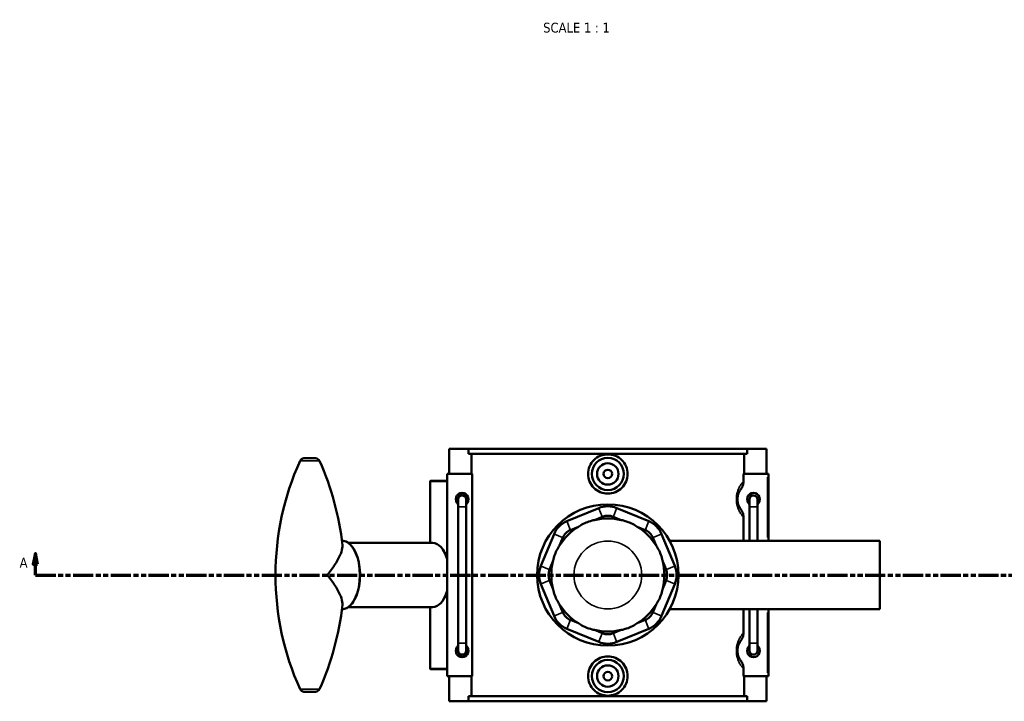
# Model space of a CAD drawing. Header units: millimetres. Extents: x 0 to 1081, y -8 to 1311.
# Tile 4 of 6: x 237 to 697, y 674 to 992. Entities that reach past the tile are written whole.
import ezdxf

# ---------------------------------------------------------------- set-up
doc = ezdxf.new("R2010")
doc.units = ezdxf.units.MM
doc.linetypes.add('DOUBLE_DASH_CHAIN', pattern=[1.2403, 0.6614, -0.0827, 0.1654, -0.0827, 0.1654, -0.0827])
for name, color, linetype, lineweight in [('Section Line (ANSI)', 7, 'DOUBLE_DASH_CHAIN', 70), ('Symbol (ANSI)', 7, 'Continuous', 25), ('Visible (ANSI)', 7, 'Continuous', 50), ('Visible Narrow (ANSI)', 7, 'Continuous', 35)]:
    doc.layers.add(name, color=color, linetype=linetype, lineweight=lineweight)
doc.styles.add('Label Text (ANSI)', font='tahoma.ttf')

# ---------------------------------------------------------------- blocks, each defined once
blk = doc.blocks.new('2dTransSection0')
at = {"layer": 'Section Line (ANSI)', "linetype": 'Continuous'}
for p, q in [((244.71, 742.58), (243.71, 737.58)), ((244.71, 737.58), (244.71, 742.58)), ((245.71, 737.58), (244.71, 742.58)), ((243.71, 737.58), (245.71, 737.58)), ((244.71, 732.58), (244.71, 737.58)), ((244.71, 732.58), (254.22, 732.58))]:
    blk.add_line(p, q, dxfattribs=at)
at = {"layer": 'Section Line (ANSI)', "linetype": 'DOUBLE_DASH_CHAIN', "ltscale": 14.196269}
blk.add_line((244.71, 732.58), (852.88, 732.58), dxfattribs=at)
at = {"layer": 'Section Line (ANSI)', "linetype": 'Continuous', "flags": 128}
blk.add_lwpolyline([(245.71, 737.58), (244.71, 742.58), (243.71, 737.58), (245.71, 737.58)], dxfattribs=at)
at = {"layer": 'Section Line (ANSI)'}
blk.add_solid([(245.71, 737.58), (244.71, 742.58), (243.71, 737.58), (245.71, 737.58)], dxfattribs=at)
at = {"layer": 'Section Line (ANSI)', "insert": (237.35, 736.08), "char_height": 4.57, "attachment_point": 7, "style": 'Label Text (ANSI)'}
blk.add_mtext('A', dxfattribs=at)

msp = doc.modelspace()

# ---------------------------------------------------------------- linework, layer by layer
at = {"layer": 'Visible (ANSI)'}
for p, q in [((437.9261, 791.5823), (446.9205, 791.5823)), ((437.9261, 779.7823), (437.9261, 791.5823)), ((446.9205, 791.5823), (576.9317, 791.5823)), ((446.9205, 789.2223), (446.9205, 791.5823)), ((576.9317, 791.5823), (576.9317, 789.2223)), ((576.9317, 791.5823), (585.9261, 791.5823)), ((585.9261, 779.7823), (585.9261, 791.5823)), ((370.0664, 787.0823), (375.496, 787.0823)), ((576.9317, 789.2223), (446.9205, 789.2223)), ((448.2885, 789.2223), (448.2885, 779.7823)), ((575.5638, 779.7823), (575.5638, 789.2223)), ((448.5719, 779.7823), (436.9261, 779.7823)), ((436.9261, 779.7823), (436.9261, 685.3823)), ((448.5719, 779.7823), (448.5719, 685.3823)), ((575.2803, 776.378), (575.2803, 779.7823)), ((575.2803, 779.7823), (586.4261, 779.7823)), ((586.4261, 779.7823), (586.9261, 779.7823)), ((586.9261, 748.5823), (586.9261, 779.7823)), ((429.1261, 776.5823), (428.9261, 776.3823)), ((436.9261, 776.3823), (428.9261, 776.3823)), ((428.9261, 776.3823), (428.9261, 747.5823)), ((429.1261, 776.5823), (436.9261, 776.5823)), ((442.1261, 767.9823), (442.1261, 764.3823)), ((445.7261, 764.3823), (445.7261, 767.9823)), ((579.9261, 769.7823), (577.5261, 769.7823)), ((578.1261, 767.9823), (578.1261, 764.3823)), ((581.7261, 764.3823), (581.7261, 767.9823)), ((442.1261, 764.3823), (442.1261, 700.7823)), ((445.7261, 764.3823), (445.7261, 700.7823)), ((507.7166, 763.8387), (492.8011, 757.6605)), ((531.0511, 757.6605), (516.1356, 763.8387)), ((577.5261, 766.1823), (578.1261, 766.1823)), ((578.1261, 748.5823), (578.1261, 764.3823)), ((581.7261, 748.5823), (581.7261, 764.3823)), ((505.6812, 758.2331), (509.4004, 759.7736)), ((514.4518, 759.7736), (518.171, 758.2331)), ((575.2803, 748.5823), (575.2803, 759.5866)), ((494.4849, 753.5954), (498.2041, 755.1359)), ((525.6481, 755.1359), (529.3673, 753.5954)), ((486.8479, 751.7073), (480.6697, 736.7918)), ((489.3725, 746.3043), (490.913, 750.0235)), ((532.9392, 750.0235), (534.4797, 746.3043)), ((543.1825, 736.7918), (537.0043, 751.7073)), ((430.2114, 747.5823), (390.7629, 747.5823)), ((540.7878, 748.5823), (638.9261, 748.5823)), ((638.9261, 716.5823), (638.9261, 748.5823)), ((435.4011, 743.7733), (434.8534, 744.5726)), ((484.7348, 735.108), (486.2753, 738.8272)), ((537.5769, 738.8272), (539.1174, 735.108)), ((480.6697, 728.3728), (486.8479, 713.4573)), ((486.2753, 726.3374), (484.7348, 730.0566)), ((537.0043, 713.4573), (543.1825, 728.3728)), ((539.1174, 730.0566), (537.5769, 726.3374)), ((430.2114, 717.5823), (390.7629, 717.5823)), ((428.9261, 717.5823), (428.9261, 688.7823)), ((435.4011, 721.3914), (434.8534, 720.592)), ((490.913, 715.1411), (489.3725, 718.8603)), ((534.4797, 718.8603), (532.9392, 715.1411)), ((540.7878, 716.5823), (638.9261, 716.5823)), ((575.2803, 705.578), (575.2803, 716.5823)), ((578.1261, 700.7823), (578.1261, 716.5823)), ((581.7261, 700.7823), (581.7261, 716.5823)), ((586.9261, 685.3823), (586.9261, 716.5823)), ((498.2041, 710.0287), (494.4849, 711.5692)), ((529.3673, 711.5692), (525.6481, 710.0287)), ((492.8011, 707.5042), (507.7166, 701.326)), ((509.4004, 705.391), (505.6812, 706.9316)), ((518.171, 706.9316), (514.4518, 705.391)), ((516.1356, 701.326), (531.0511, 707.5042)), ((442.1261, 700.7823), (442.1261, 697.1823)), ((445.7261, 697.1823), (445.7261, 700.7823)), ((578.1261, 698.9823), (577.5261, 698.9823)), ((578.1261, 700.7823), (578.1261, 697.1823)), ((581.7261, 697.1823), (581.7261, 700.7823)), ((577.5261, 695.3823), (579.9261, 695.3823)), ((428.9261, 688.7823), (436.9261, 688.7823)), ((429.1261, 688.5823), (428.9261, 688.7823)), ((436.9261, 688.5823), (429.1261, 688.5823)), ((436.9261, 685.3823), (448.5719, 685.3823)), ((437.9261, 673.5823), (437.9261, 685.3823)), ((448.2885, 685.3823), (448.2885, 675.9423)), ((575.2803, 685.3823), (575.2803, 688.7866)), ((586.4261, 685.3823), (575.2803, 685.3823)), ((575.5638, 675.9423), (575.5638, 685.3823)), ((585.9261, 673.5823), (585.9261, 685.3823)), ((586.9261, 685.3823), (586.4261, 685.3823)), ((370.0664, 678.0823), (375.496, 678.0823)), ((576.9317, 675.9423), (446.9205, 675.9423)), ((446.9205, 673.5823), (446.9205, 675.9423)), ((576.9317, 675.9423), (576.9317, 673.5823)), ((446.9205, 673.5823), (437.9261, 673.5823)), ((446.9205, 673.5823), (576.9317, 673.5823)), ((585.9261, 673.5823), (576.9317, 673.5823))]:
    msp.add_line(p, q, dxfattribs=at)
for centre, radius in [((511.9261, 779.7823), 7.5), ((511.9261, 779.7823), 5), ((511.9261, 779.7823), 2), ((511.9261, 732.5823), 33), ((511.9261, 685.3823), 7.5), ((511.9261, 685.3823), 5), ((511.9261, 685.3823), 2)]:
    msp.add_circle(centre, radius, dxfattribs=at)
for centre, radius, start, end in [((370.0664, 785.0823), 2, 90, 155.73702), ((375.496, 785.0823), 2, 24.26298, 90), ((486.5416, 732.5823), 129.7604, 155.73702, 204.26298), ((259.0208, 732.5823), 129.7604, 6.16701, 24.26298), ((443.9261, 767.9823), 3, 306.869898, 233.130102), ((443.9261, 767.9823), 1.8, 0, 180), ((579.9261, 767.9823), 3, 306.869898, 233.130102), ((579.9261, 767.9823), 1.8, 0, 180), ((511.9261, 753.676), 11, 67.5, 112.5), ((511.9261, 732.5823), 26.4, 76.317074, 103.682926), ((511.9261, 753.676), 6.6, 67.5, 112.5), ((497.0106, 747.4978), 11, 112.5, 157.5), ((511.9261, 732.5823), 26.4, 121.317074, 148.682926), ((511.9261, 732.5823), 26.4, 31.317074, 58.682926), ((526.8416, 747.4978), 11, 22.5, 67.5), ((497.0106, 747.4978), 6.6, 112.5, 157.5), ((526.8416, 747.4978), 6.6, 22.5, 67.5), ((490.8324, 732.5823), 11, 157.5, 202.5), ((511.9261, 732.5823), 26.4, 166.317074, 193.682926), ((511.9261, 732.5823), 26.4, 346.317074, 13.682926), ((533.0198, 732.5823), 11, 337.5, 22.5), ((490.8324, 732.5823), 6.6, 157.5, 202.5), ((533.0198, 732.5823), 6.6, 337.5, 22.5), ((259.0208, 732.5823), 129.7604, 335.73702, 353.83299), ((511.9261, 732.5823), 26.4, 211.317074, 238.682926), ((511.9261, 732.5823), 26.4, 301.317074, 328.682926), ((497.0106, 717.6668), 11, 202.5, 247.5), ((497.0106, 717.6668), 6.6, 202.5, 247.5), ((526.8416, 717.6668), 6.6, 292.5, 337.5), ((526.8416, 717.6668), 11, 292.5, 337.5), ((511.9261, 732.5823), 26.4, 256.317074, 283.682926), ((511.9261, 711.4886), 6.6, 247.5, 292.5), ((443.9261, 697.1823), 3, 126.869898, 53.130102), ((511.9261, 711.4886), 11, 247.5, 292.5), ((579.9261, 697.1823), 3, 126.869898, 53.130102), ((443.9261, 697.1823), 1.8, 180, 0), ((579.9261, 697.1823), 1.8, 180, 0), ((370.0664, 680.0823), 2, 204.26298, 270), ((375.496, 680.0823), 2, 270, 335.73702)]:
    msp.add_arc(centre, radius, start, end, dxfattribs=at)
for centre, major_axis, start_param, end_param in [((430.2114, 732.5823), (0, 15), 5.2297052, 6.28318531), ((431.0686, 732.5823), (0, 14), 5.33500688, 5.63860799), ((430.2114, 732.5823), (0, -15), 0, 1.0534801), ((431.0686, 732.5823), (0, 14), 3.78616997, 4.08977108)]:
    msp.add_ellipse(centre, major_axis=major_axis, ratio=0.51503807, start_param=start_param, end_param=end_param, dxfattribs=at)
for points, knots in [([(521.145, 779.7823), (521.145, 778.6259), (520.9112, 777.3943), (519.9648, 775.133), (519.2523, 774.1032), (517.614, 772.4811), (516.5789, 771.7794), (514.3125, 770.8488), (513.0809, 770.62), (510.7713, 770.62), (509.5398, 770.8488), (507.2733, 771.7794), (506.2382, 772.4811), (504.5999, 774.1032), (503.8874, 775.133), (502.941, 777.3943), (502.7072, 778.6259), (502.7072, 780.9406), (502.9418, 782.1741), (503.891, 784.4382), (504.6055, 785.4689), (506.2458, 787.0891), (507.2798, 787.7887), (509.5435, 788.7165), (510.7732, 788.9446), (513.079, 788.9446), (514.3087, 788.7165), (516.5724, 787.7887), (517.6064, 787.0891), (519.2467, 785.4689), (519.9612, 784.4382), (520.9105, 782.1741), (521.145, 780.9406), (521.145, 779.7823)], [0, 0, 0, 0, 0.3469359, 0.3469359, 0.69387181, 0.69387181, 1.04030922, 1.04030922, 1.38674662, 1.38674662, 1.73318403, 1.73318403, 2.07962144, 2.07962144, 2.42655734, 2.42655734, 2.77349325, 2.77349325, 3.12098835, 3.12098835, 3.46848344, 3.46848344, 3.81436242, 3.81436242, 4.1602414, 4.1602414, 4.50612038, 4.50612038, 4.85199936, 4.85199936, 5.19949446, 5.19949446, 5.54698956, 5.54698956, 5.54698956, 5.54698956]), ([(573.9273, 763.4807), (573.8203, 763.6234), (573.71, 763.7808), (573.4388, 764.207), (573.2761, 764.4944), (573.0184, 765.051), (572.9197, 765.2919), (572.7275, 765.8542), (572.6362, 766.1827), (572.5121, 766.8155), (572.471, 767.1087), (572.4335, 767.599), (572.4261, 767.7906), (572.4261, 767.9823), (572.4261, 768.174), (572.4335, 768.3657), (572.471, 768.8559), (572.5121, 769.1491), (572.6362, 769.7819), (572.7275, 770.1104), (572.9197, 770.6728), (573.0184, 770.9137), (573.2761, 771.4702), (573.4388, 771.7577), (573.71, 772.1839), (573.8203, 772.3413), (573.9273, 772.4839)], [0.69979165, 0.69979165, 0.69979165, 0.69979165, 0.89625654, 0.89625654, 1.1767542, 1.1767542, 1.35974661, 1.35974661, 1.565418, 1.565418, 1.72491087, 1.72491087, 1.82459391, 1.82459391, 1.82459391, 1.92427695, 1.92427695, 2.08376983, 2.08376983, 2.28944121, 2.28944121, 2.47243362, 2.47243362, 2.75293128, 2.75293128, 2.94939617, 2.94939617, 2.94939617, 2.94939617]), ([(573.9273, 772.4839), (574.3408, 773.035), (574.675, 773.6429), (575.1498, 774.9611), (575.2803, 775.6664), (575.2803, 776.378)], [-0.419665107, -0.419665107, -0.419665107, -0.419665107, -0.21349148, -0.21349148, 0, 0, 0, 0]), ([(441.9261, 767.9823), (441.9261, 768.2338), (441.9764, 768.5018), (442.1806, 768.9944), (442.3345, 769.2191), (442.6893, 769.5739), (442.914, 769.7278), (443.4067, 769.932), (443.6747, 769.9823), (444.1775, 769.9823), (444.4456, 769.932), (444.9382, 769.7278), (445.1629, 769.5739), (445.5177, 769.2191), (445.6716, 768.9944), (445.8758, 768.5018), (445.9261, 768.2338), (445.9261, 767.7309), (445.8758, 767.4629), (445.7589, 767.1807), (445.7429, 767.1454), (445.726, 767.1106)], [0, 0, 0, 0, 0.075434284, 0.075434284, 0.150868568, 0.150868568, 0.226302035, 0.226302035, 0.301735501, 0.301735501, 0.377168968, 0.377168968, 0.452602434, 0.452602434, 0.528036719, 0.528036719, 0.603471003, 0.603471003, 0.678905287, 0.678905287, 0.689867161, 0.689867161, 0.689867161, 0.689867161]), ([(442.1262, 767.1106), (442.1093, 767.1454), (442.0934, 767.1807), (441.9764, 767.4629), (441.9261, 767.7309), (441.9261, 767.9823)], [1.1205458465, 1.1205458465, 1.1205458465, 1.1205458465, 1.1315077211, 1.1315077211, 1.2069420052, 1.2069420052, 1.2069420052, 1.2069420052]), ([(575.2803, 759.5866), (575.2803, 760.3036), (575.1478, 761.0141), (574.6698, 762.3312), (574.3376, 762.934), (573.9273, 763.4807)], [-0.420698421, -0.420698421, -0.420698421, -0.420698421, -0.205071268, -0.205071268, 0, 0, 0, 0]), ([(505.6812, 758.2331), (505.3115, 758.1661), (504.9371, 758.0865), (503.5964, 757.755), (502.6363, 757.4307), (501.7804, 757.0762), (500.9245, 756.7217), (500.0163, 756.2721), (498.8339, 755.5585), (498.5129, 755.35), (498.2041, 755.1359)], [4.458705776, 4.458705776, 4.458705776, 4.458705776, 4.565979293, 4.565979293, 4.843902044, 4.843902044, 4.843902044, 5.121824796, 5.121824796, 5.229098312, 5.229098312, 5.229098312, 5.229098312]), ([(525.6481, 755.1359), (525.3393, 755.35), (525.0183, 755.5585), (523.8359, 756.2721), (522.9277, 756.7217), (522.0718, 757.0762), (521.2159, 757.4307), (520.2558, 757.755), (518.9151, 758.0865), (518.5407, 758.1661), (518.171, 758.2331)], [4.458705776, 4.458705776, 4.458705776, 4.458705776, 4.565979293, 4.565979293, 4.843902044, 4.843902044, 4.843902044, 5.121824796, 5.121824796, 5.229098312, 5.229098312, 5.229098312, 5.229098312]), ([(388.0303, 746.5221), (388.0515, 746.326), (388.0582, 746.1189), (388.0205, 744.9355), (387.7198, 743.7821), (386.6245, 741.009), (385.7272, 739.3278), (383.6037, 735.9717), (382.3848, 734.2818), (381.0316, 732.5945), (381.0267, 732.5884), (381.0218, 732.5823)], [3.86269188, 3.86269188, 3.86269188, 3.86269188, 3.99569701, 3.99569701, 4.58930012, 4.58930012, 5.31849368, 5.31849368, 6.0094269, 6.0094269, 6.01193461, 6.01193461, 6.01193461, 6.01193461]), ([(387.791, 748.5823), (388.6681, 748.5805), (389.5413, 748.3243), (391.2236, 747.3321), (392.0278, 746.5692), (393.4889, 744.5953), (394.1387, 743.3654), (395.1972, 740.5852), (395.6057, 739.0356), (396.1445, 735.7777), (396.276, 734.0708), (396.252, 730.6661), (396.0971, 728.9691), (395.515, 725.7487), (395.0875, 724.2264), (393.9947, 721.5037), (393.3287, 720.3051), (391.8095, 718.3608), (390.9551, 717.6136), (389.3156, 716.7776), (388.5543, 716.5839), (387.791, 716.5823)], [3.14263822, 3.14263822, 3.14263822, 3.14263822, 3.43649892, 3.43649892, 3.74951871, 3.74951871, 4.07578551, 4.07578551, 4.40167305, 4.40167305, 4.72604471, 4.72604471, 5.04992611, 5.04992611, 5.37438697, 5.37438697, 5.70041393, 5.70041393, 6.02638568, 6.02638568, 6.28213974, 6.28213974, 6.28213974, 6.28213974]), ([(489.3725, 746.3043), (489.1584, 745.9955), (488.9499, 745.6745), (488.2363, 744.4921), (487.7868, 743.5839), (487.4323, 742.728), (487.0777, 741.8721), (486.7534, 740.912), (486.4219, 739.5714), (486.3424, 739.1969), (486.2753, 738.8272)], [4.458705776, 4.458705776, 4.458705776, 4.458705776, 4.565979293, 4.565979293, 4.843902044, 4.843902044, 4.843902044, 5.121824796, 5.121824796, 5.229098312, 5.229098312, 5.229098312, 5.229098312]), ([(537.5769, 738.8272), (537.5098, 739.1969), (537.4303, 739.5714), (537.0988, 740.912), (536.7745, 741.8721), (536.42, 742.728), (536.0654, 743.5839), (535.6159, 744.4921), (534.9023, 745.6745), (534.6938, 745.9955), (534.4797, 746.3043)], [4.458705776, 4.458705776, 4.458705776, 4.458705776, 4.565979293, 4.565979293, 4.843902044, 4.843902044, 4.843902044, 5.121824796, 5.121824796, 5.229098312, 5.229098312, 5.229098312, 5.229098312]), ([(381.0218, 732.5823), (381.0267, 732.5762), (381.0316, 732.5701), (382.3848, 730.8828), (383.6037, 729.1929), (385.7272, 725.8369), (386.6245, 724.1556), (387.7198, 721.3826), (388.0205, 720.2292), (388.0582, 719.0457), (388.0515, 718.8387), (388.0303, 718.6426)], [-0.00250771, -0.00250771, -0.00250771, -0.00250771, 0, 0, 0.69093322, 0.69093322, 1.42012678, 1.42012678, 2.01372989, 2.01372989, 2.14673502, 2.14673502, 2.14673502, 2.14673502]), ([(486.2753, 726.3374), (486.3424, 725.9677), (486.4219, 725.5933), (486.7534, 724.2526), (487.0777, 723.2925), (487.4323, 722.4366), (487.7868, 721.5807), (488.2363, 720.6725), (488.9499, 719.4901), (489.1584, 719.1691), (489.3725, 718.8603)], [4.458705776, 4.458705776, 4.458705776, 4.458705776, 4.565979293, 4.565979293, 4.843902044, 4.843902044, 4.843902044, 5.121824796, 5.121824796, 5.229098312, 5.229098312, 5.229098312, 5.229098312]), ([(534.4797, 718.8603), (534.6938, 719.1691), (534.9023, 719.4901), (535.6159, 720.6725), (536.0654, 721.5807), (536.42, 722.4366), (536.7745, 723.2925), (537.0988, 724.2526), (537.4303, 725.5933), (537.5098, 725.9677), (537.5769, 726.3374)], [4.458705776, 4.458705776, 4.458705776, 4.458705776, 4.565979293, 4.565979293, 4.843902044, 4.843902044, 4.843902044, 5.121824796, 5.121824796, 5.229098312, 5.229098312, 5.229098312, 5.229098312]), ([(498.2041, 710.0287), (498.5129, 709.8147), (498.8339, 709.6061), (500.0163, 708.8925), (500.9245, 708.443), (501.7804, 708.0885), (502.6363, 707.734), (503.5964, 707.4096), (504.9371, 707.0781), (505.3115, 706.9986), (505.6812, 706.9316)], [4.458705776, 4.458705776, 4.458705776, 4.458705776, 4.565979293, 4.565979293, 4.843902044, 4.843902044, 4.843902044, 5.121824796, 5.121824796, 5.229098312, 5.229098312, 5.229098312, 5.229098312]), ([(518.171, 706.9316), (518.5407, 706.9986), (518.9151, 707.0781), (520.2558, 707.4096), (521.2159, 707.734), (522.0718, 708.0885), (522.9277, 708.443), (523.8359, 708.8925), (525.0183, 709.6061), (525.3393, 709.8147), (525.6481, 710.0287)], [4.458705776, 4.458705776, 4.458705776, 4.458705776, 4.565979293, 4.565979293, 4.843902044, 4.843902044, 4.843902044, 5.121824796, 5.121824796, 5.229098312, 5.229098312, 5.229098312, 5.229098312]), ([(573.9273, 701.6839), (574.3408, 702.235), (574.675, 702.8429), (575.1498, 704.1611), (575.2803, 704.8664), (575.2803, 705.578)], [-0.419665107, -0.419665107, -0.419665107, -0.419665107, -0.21349148, -0.21349148, 0, 0, 0, 0]), ([(573.9273, 692.6807), (573.8203, 692.8234), (573.71, 692.9808), (573.4388, 693.407), (573.2761, 693.6945), (573.0184, 694.251), (572.9197, 694.4919), (572.7275, 695.0542), (572.6362, 695.3827), (572.5121, 696.0155), (572.471, 696.3087), (572.4335, 696.799), (572.4261, 696.9906), (572.4261, 697.1823), (572.4261, 697.374), (572.4335, 697.5657), (572.471, 698.0559), (572.5121, 698.3491), (572.6362, 698.9819), (572.7275, 699.3104), (572.9197, 699.8728), (573.0184, 700.1136), (573.2761, 700.6702), (573.4388, 700.9577), (573.71, 701.3839), (573.8203, 701.5413), (573.9273, 701.6839)], [0.69903493, 0.69903493, 0.69903493, 0.69903493, 0.89550885, 0.89550885, 1.17600304, 1.17600304, 1.35899236, 1.35899236, 1.56466124, 1.56466124, 1.72415411, 1.72415411, 1.82383715, 1.82383715, 1.82383715, 1.9235202, 1.9235202, 2.08301307, 2.08301307, 2.28868194, 2.28868194, 2.47167126, 2.47167126, 2.75216545, 2.75216545, 2.94863937, 2.94863937, 2.94863937, 2.94863937]), ([(441.9261, 697.1823), (441.9261, 697.4338), (441.9764, 697.7018), (442.0934, 697.9839), (442.1093, 698.0192), (442.1262, 698.054)], [0, 0, 0, 0, 0.0754342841, 0.0754342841, 0.0863961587, 0.0863961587, 0.0863961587, 0.0863961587]), ([(445.726, 698.054), (445.7429, 698.0192), (445.7589, 697.9839), (445.8758, 697.7018), (445.9261, 697.4338), (445.9261, 696.9309), (445.8758, 696.6629), (445.6716, 696.1702), (445.5177, 695.9455), (445.1629, 695.5907), (444.9382, 695.4368), (444.4456, 695.2326), (444.1775, 695.1823), (443.6747, 695.1823), (443.4067, 695.2326), (442.914, 695.4368), (442.6893, 695.5907), (442.3345, 695.9455), (442.1806, 696.1702), (441.9764, 696.6629), (441.9261, 696.9309), (441.9261, 697.1823)], [0.517074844, 0.517074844, 0.517074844, 0.517074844, 0.528036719, 0.528036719, 0.603471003, 0.603471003, 0.678905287, 0.678905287, 0.754339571, 0.754339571, 0.829773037, 0.829773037, 0.905206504, 0.905206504, 0.98063997, 0.98063997, 1.056073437, 1.056073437, 1.131507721, 1.131507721, 1.206942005, 1.206942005, 1.206942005, 1.206942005]), ([(521.145, 685.3823), (521.145, 684.224), (520.9105, 682.9905), (519.9612, 680.7265), (519.2467, 679.6958), (517.6064, 678.0756), (516.5724, 677.3759), (514.3087, 676.4481), (513.079, 676.22), (510.7732, 676.22), (509.5435, 676.4481), (507.2798, 677.3759), (506.2458, 678.0756), (504.6055, 679.6958), (503.891, 680.7265), (502.9418, 682.9905), (502.7072, 684.224), (502.7072, 685.3823), (502.7072, 686.5388), (502.941, 687.7704), (503.8874, 690.0316), (504.5999, 691.0614), (506.2382, 692.6836), (507.2733, 693.3853), (509.5398, 694.3158), (510.7713, 694.5446), (513.0809, 694.5446), (514.3125, 694.3158), (516.5789, 693.3853), (517.614, 692.6836), (519.2523, 691.0614), (519.9648, 690.0316), (520.9112, 687.7704), (521.145, 686.5388), (521.145, 685.3823)], [2.77349325, 2.77349325, 2.77349325, 2.77349325, 3.12098835, 3.12098835, 3.46848344, 3.46848344, 3.81436242, 3.81436242, 4.1602414, 4.1602414, 4.50612038, 4.50612038, 4.85199936, 4.85199936, 5.19949446, 5.19949446, 5.54698956, 5.54698956, 5.54698956, 5.89392546, 5.89392546, 6.24086137, 6.24086137, 6.58729877, 6.58729877, 6.93373618, 6.93373618, 7.28017359, 7.28017359, 7.62661099, 7.62661099, 7.9735469, 7.9735469, 8.3204828, 8.3204828, 8.3204828, 8.3204828]), ([(575.2803, 688.7866), (575.2803, 689.5036), (575.1478, 690.2141), (574.6698, 691.5312), (574.3376, 692.134), (573.9273, 692.6807)], [-0.420698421, -0.420698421, -0.420698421, -0.420698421, -0.205071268, -0.205071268, 0, 0, 0, 0])]:
    msp.add_open_spline(points, degree=3, knots=knots, dxfattribs=at)
at = {"layer": 'Visible Narrow (ANSI)'}
for p, q in [((368.299, 785.9042), (377.2635, 785.9042)), ((586.4261, 778.2223), (586.4261, 750.1423)), ((442.1483, 764.3823), (445.7039, 764.3823)), ((509.3162, 759.9769), (507.8008, 763.6354)), ((514.536, 759.9769), (516.0514, 763.6354)), ((581.7039, 764.3823), (578.1483, 764.3823)), ((492.8853, 757.4572), (494.4007, 753.7987)), ((529.4515, 753.7987), (530.9669, 757.4572)), ((490.7098, 750.1077), (487.0512, 751.6231)), ((533.1425, 750.1077), (536.801, 751.6231)), ((484.5316, 735.1922), (480.873, 736.7077)), ((539.3206, 735.1922), (542.9792, 736.7077)), ((484.5316, 729.9724), (480.873, 728.457)), ((539.3206, 729.9724), (542.9792, 728.457)), ((490.7098, 715.0569), (487.0512, 713.5415)), ((533.1425, 715.0569), (536.801, 713.5415)), ((586.4261, 715.0223), (586.4261, 686.9423)), ((494.4007, 711.366), (492.8853, 707.7074)), ((529.4515, 711.366), (530.9669, 707.7074)), ((509.3162, 705.1878), (507.8008, 701.5292)), ((514.536, 705.1878), (516.0514, 701.5292)), ((442.1483, 700.7823), (445.7039, 700.7823)), ((581.7039, 700.7823), (578.1483, 700.7823)), ((368.299, 679.2605), (377.2635, 679.2605))]:
    msp.add_line(p, q, dxfattribs=at)
msp.add_circle((511.9261, 732.5823), 15.8227, dxfattribs=at)
msp.add_ellipse((387.7816, 732.5823), major_axis=(0, 16), ratio=0.51503807, start_param=3.29969476, end_param=6.1250832, dxfattribs=at)
for points, knots in [([(575.2803, 776.378), (575.2544, 776.35), (575.2284, 776.3215), (574.8682, 775.9244), (574.5098, 775.4897), (573.8411, 774.5263), (573.5334, 774.028), (573.0462, 773.0633), (572.8595, 772.6458), (572.496, 771.671), (572.3233, 771.1017), (572.0887, 770.0048), (572.011, 769.4966), (571.9401, 768.6468), (571.9261, 768.3146), (571.9261, 767.9823), (571.9261, 767.65), (571.9401, 767.3178), (572.011, 766.4681), (572.0887, 765.9599), (572.3233, 764.863), (572.496, 764.2936), (572.8595, 763.3188), (573.0462, 762.9013), (573.5334, 761.9367), (573.8411, 761.4383), (574.5098, 760.4749), (574.8682, 760.0403), (575.2284, 759.6431), (575.2544, 759.6147), (575.2803, 759.5866)], [-3.12123816, -3.12123816, -3.12123816, -3.12123816, -3.09449114, -3.09449114, -2.75293128, -2.75293128, -2.47243362, -2.47243362, -2.28944121, -2.28944121, -2.08376983, -2.08376983, -1.92427695, -1.92427695, -1.82459391, -1.82459391, -1.82459391, -1.72491087, -1.72491087, -1.565418, -1.565418, -1.35974661, -1.35974661, -1.1767542, -1.1767542, -0.89625654, -0.89625654, -0.55469669, -0.55469669, -0.52794966, -0.52794966, -0.52794966, -0.52794966]), ([(575.2803, 705.578), (575.2544, 705.55), (575.2284, 705.5215), (574.8682, 705.1243), (574.5097, 704.6897), (573.841, 703.7263), (573.5334, 703.2279), (573.0461, 702.2633), (572.8594, 701.8458), (572.496, 700.871), (572.3233, 700.3017), (572.0887, 699.2048), (572.011, 698.6966), (571.9401, 697.8468), (571.9261, 697.5146), (571.9261, 697.1823), (571.9261, 696.85), (571.9401, 696.5178), (572.011, 695.6681), (572.0887, 695.1599), (572.3233, 694.063), (572.496, 693.4936), (572.8594, 692.5189), (573.0461, 692.1014), (573.5334, 691.1367), (573.841, 690.6384), (574.5097, 689.6749), (574.8682, 689.2403), (575.2284, 688.8431), (575.2544, 688.8147), (575.2803, 688.7866)], [-3.12048135, -3.12048135, -3.12048135, -3.12048135, -3.09372238, -3.09372238, -2.75216545, -2.75216545, -2.47167126, -2.47167126, -2.28868194, -2.28868194, -2.08301307, -2.08301307, -1.9235202, -1.9235202, -1.82383715, -1.82383715, -1.82383715, -1.72415411, -1.72415411, -1.56466124, -1.56466124, -1.35899236, -1.35899236, -1.17600304, -1.17600304, -0.89550885, -0.89550885, -0.55395192, -0.55395192, -0.52719296, -0.52719296, -0.52719296, -0.52719296])]:
    msp.add_open_spline(points, degree=3, knots=knots, dxfattribs=at)

# ---------------------------------------------------------------- block references
at = {"layer": 'Section Line (ANSI)'}
msp.add_blockref('2dTransSection0', (0, 0), dxfattribs=at)

# ---------------------------------------------------------------- texts
at = {"layer": 'Symbol (ANSI)', "insert": (481.7486, 985.8894), "char_height": 4.572, "attachment_point": 7, "style": 'Label Text (ANSI)'}
msp.add_mtext('SCALE 1 : 1', dxfattribs=at)

doc.saveas('drawing.dxf')
